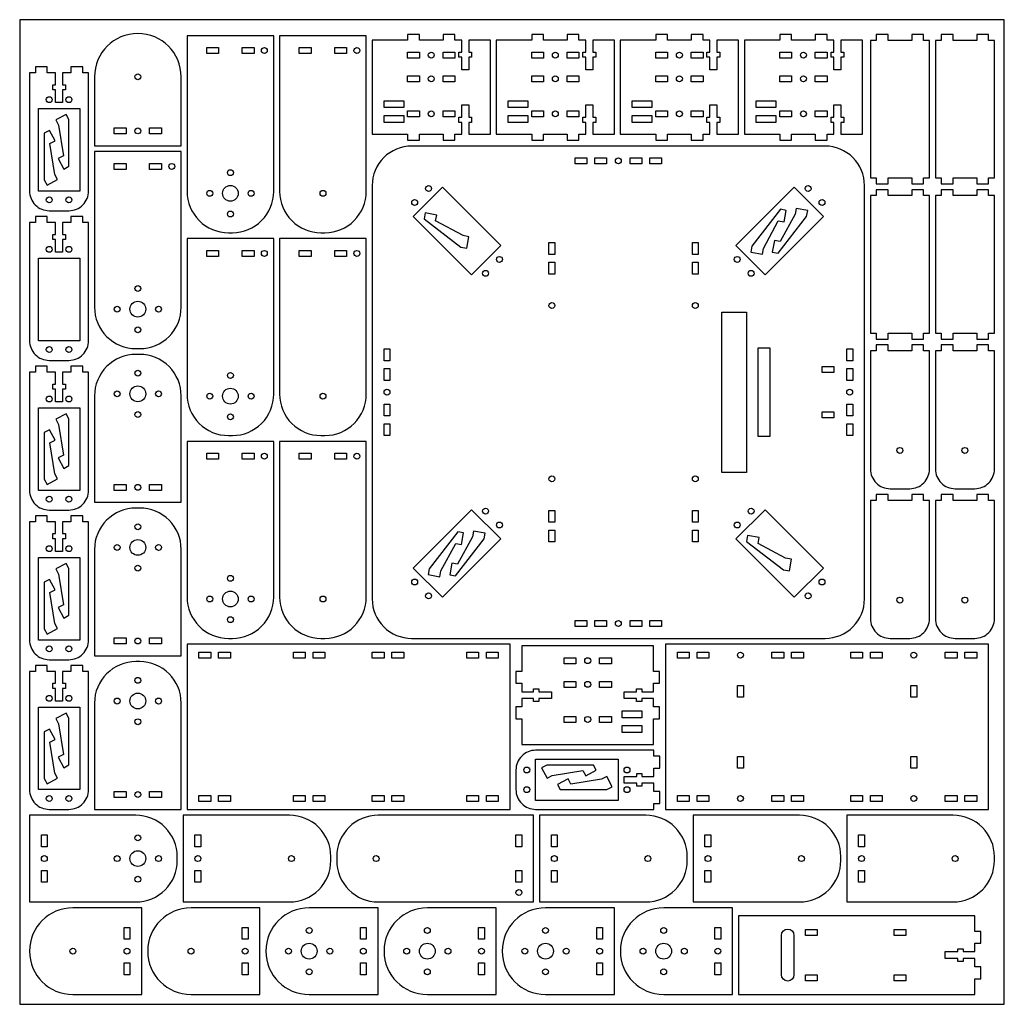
# Model space of a CAD drawing. Header units: millimetres. Extents: x 0 to 500, y 0 to 500.
import ezdxf

# ---------------------------------------------------------------- set-up
doc = ezdxf.new("R2010")
doc.units = ezdxf.units.MM
doc.header["$MEASUREMENT"] = 0
for name, color, linetype in [('Shape2DView002', 7, 'Continuous'), ('Shape2DView003', 7, 'Continuous'), ('Shape2DView005', 7, 'Continuous'), ('Shape2DView007', 7, 'Continuous'), ('Shape2DView008', 7, 'Continuous'), ('Shape2DView009', 7, 'Continuous'), ('Shape2DView010', 7, 'Continuous'), ('Shape2DView011', 7, 'Continuous'), ('Shape2DView012', 7, 'Continuous'), ('Shape2DView013', 7, 'Continuous'), ('Shape2DView014', 7, 'Continuous'), ('Shape2DView015', 7, 'Continuous'), ('Shape2DView016', 7, 'Continuous'), ('Shape2DView019', 7, 'Continuous'), ('Shape2DView021', 7, 'Continuous'), ('Shape2DView022', 7, 'Continuous')]:
    doc.layers.add(name, color=color, linetype=linetype)
doc.layers.add('Sheet', color=18, linetype='Continuous', true_color=0x000000)

msp = doc.modelspace()

# ---------------------------------------------------------------- linework, layer by layer
at = {"layer": 'Shape2DView002', "color": 7}
for points in [[(249, 99), (249, 182.83), (85, 182.83), (85, 99)], [(97, 175.81), (91, 175.81), (91, 178.83), (97, 178.83)], [(107, 175.81), (101, 175.81), (101, 178.83), (107, 178.83)], [(145, 175.81), (139, 175.81), (139, 178.83), (145, 178.83)], [(155, 175.81), (149, 175.81), (149, 178.83), (155, 178.83)], [(185, 175.81), (179, 175.81), (179, 178.83), (185, 178.83)], [(195, 175.81), (189, 175.81), (189, 178.83), (195, 178.83)], [(233, 175.81), (227, 175.81), (227, 178.83), (233, 178.83)], [(243, 175.81), (237, 175.81), (237, 178.83), (243, 178.83)], [(97, 103), (91, 103), (91, 106.02), (97, 106.02)], [(107, 103), (101, 103), (101, 106.02), (107, 106.02)], [(145, 103), (139, 103), (139, 106.02), (145, 106.02)], [(155, 103), (149, 103), (149, 106.02), (155, 106.02)], [(185, 103), (179, 103), (179, 106.02), (185, 106.02)], [(195, 103), (189, 103), (189, 106.02), (195, 106.02)], [(233, 103), (227, 103), (227, 106.02), (233, 106.02)], [(243, 103), (237, 103), (237, 106.02), (243, 106.02)]]:
    msp.add_lwpolyline(points, close=True, dxfattribs=at)
at = {"layer": 'Shape2DView003', "color": 7}
for points in [[(432, 419.66), (435, 419.66), (435, 416.66), (441, 416.66), (441, 419.66), (453, 419.66), (453, 416.66), (459, 416.66), (459, 419.66), (462, 419.66), (462, 489.49), (459, 489.49), (459, 492.49), (453, 492.49), (453, 489.49), (441, 489.49), (441, 492.49), (435, 492.49), (435, 489.49), (432, 489.49)], [(465, 419.66), (468, 419.66), (468, 416.66), (474, 416.66), (474, 419.66), (486, 419.66), (486, 416.66), (492, 416.66), (492, 419.66), (495, 419.66), (495, 489.49), (492, 489.49), (492, 492.49), (486, 492.49), (486, 489.49), (474, 489.49), (474, 492.49), (468, 492.49), (468, 489.49), (465, 489.49)], [(432, 340.83), (435, 340.83), (435, 337.83), (441, 337.83), (441, 340.83), (453, 340.83), (453, 337.83), (459, 337.83), (459, 340.83), (462, 340.83), (462, 410.66), (459, 410.66), (459, 413.66), (453, 413.66), (453, 410.66), (441, 410.66), (441, 413.66), (435, 413.66), (435, 410.66), (432, 410.66)], [(465, 340.83), (468, 340.83), (468, 337.83), (474, 337.83), (474, 340.83), (486, 340.83), (486, 337.83), (492, 337.83), (492, 340.83), (495, 340.83), (495, 410.66), (492, 410.66), (492, 413.66), (486, 413.66), (486, 410.66), (474, 410.66), (474, 413.66), (468, 413.66), (468, 410.66), (465, 410.66)]]:
    msp.add_lwpolyline(points, close=True, dxfattribs=at)
at = {"layer": 'Shape2DView005', "color": 7}
for points in [[(492, 99), (492, 182.83), (328, 182.83), (328, 99)], [(340, 175.81), (334, 175.81), (334, 178.83), (340, 178.83)], [(350, 175.81), (344, 175.81), (344, 178.83), (350, 178.83)], [(388, 175.81), (382, 175.81), (382, 178.83), (388, 178.83)], [(398, 175.81), (392, 175.81), (392, 178.83), (398, 178.83)], [(428, 175.81), (422, 175.81), (422, 178.83), (428, 178.83)], [(438, 175.81), (432, 175.81), (432, 178.83), (438, 178.83)], [(476, 175.81), (470, 175.81), (470, 178.83), (476, 178.83)], [(486, 175.81), (480, 175.81), (480, 178.83), (486, 178.83)], [(367.51, 155.91), (364.49, 155.91), (364.49, 161.91), (367.51, 161.91)], [(455.51, 155.91), (452.49, 155.91), (452.49, 161.91), (455.51, 161.91)], [(367.51, 119.92), (364.49, 119.92), (364.49, 125.92), (367.51, 125.92)], [(455.51, 119.92), (452.49, 119.92), (452.49, 125.92), (455.51, 125.92)], [(340, 103), (334, 103), (334, 106.02), (340, 106.02)], [(350, 103), (344, 103), (344, 106.02), (350, 106.02)], [(388, 103), (382, 103), (382, 106.02), (388, 106.02)], [(398, 103), (392, 103), (392, 106.02), (398, 106.02)], [(428, 103), (422, 103), (422, 106.02), (428, 106.02)], [(438, 103), (432, 103), (432, 106.02), (438, 106.02)], [(476, 103), (470, 103), (470, 106.02), (476, 106.02)], [(486, 103), (480, 103), (480, 106.02), (486, 106.02)]]:
    msp.add_lwpolyline(points, close=True, dxfattribs=at)
for centre in [(366, 177.32), (454, 177.32), (366, 104.51), (454, 104.51)]:
    msp.add_circle(centre, 1.5, dxfattribs=at)
at = {"layer": 'Shape2DView007', "color": 7}
for points in [[(38, 255), (82, 255), (82, 309, 0.414214), (61, 330), (59, 330, 0.414214), (38, 309)], [(38, 177), (82, 177), (82, 231, 0.414214), (61, 252), (59, 252, 0.414214), (38, 231)], [(38, 99), (82, 99), (82, 153, 0.414214), (61, 174), (59, 174, 0.414214), (38, 153)], [(5, 96), (5, 52), (59, 52, 0.414214), (80, 73), (80, 75, 0.414214), (59, 96)]]:
    msp.add_lwpolyline(points, format="xyb", close=True, dxfattribs=at)
for points in [[(48, 261), (48, 264.02), (54, 264.02), (54, 261)], [(66, 261), (66, 264.02), (72, 264.02), (72, 261)], [(48, 183), (48, 186.02), (54, 186.02), (54, 183)], [(66, 183), (66, 186.02), (72, 186.02), (72, 183)], [(48, 105), (48, 108.02), (54, 108.02), (54, 105)], [(66, 105), (66, 108.02), (72, 108.02), (72, 105)], [(11, 86), (14.02, 86), (14.02, 80), (11, 80)], [(11, 68), (14.02, 68), (14.02, 62), (11, 62)]]:
    msp.add_lwpolyline(points, close=True, dxfattribs=at)
for centre, radius in [((60, 320.5), 1.5), ((49.5, 310), 1.5), ((60, 310), 4), ((70.5, 310), 1.5), ((60, 299.5), 1.5), ((60, 262.51), 1.5), ((60, 242.5), 1.5), ((60, 232), 4), ((49.5, 232), 1.5), ((70.5, 232), 1.5), ((60, 221.5), 1.5), ((60, 184.51), 1.5), ((60, 164.5), 1.5), ((49.5, 154), 1.5), ((60, 154), 4), ((70.5, 154), 1.5), ((60, 143.5), 1.5), ((60, 106.51), 1.5), ((60, 84.5), 1.5), ((12.51, 74), 1.5), ((49.5, 74), 1.5), ((60, 74), 4), ((70.5, 74), 1.5), ((60, 63.5), 1.5)]:
    msp.add_circle(centre, radius, dxfattribs=at)
at = {"layer": 'Shape2DView008', "color": 7}
for points in [[(83, 96), (83, 52), (137, 52, 0.414214), (158, 73), (158, 75, 0.414214), (137, 96)], [(264, 96), (264, 52), (318, 52, 0.414214), (339, 73), (339, 75, 0.414214), (318, 96)], [(342, 96), (342, 52), (396, 52, 0.414214), (417, 73), (417, 75, 0.414214), (396, 96)], [(420, 96), (420, 52), (474, 52, 0.414214), (495, 73), (495, 75, 0.414214), (474, 96)]]:
    msp.add_lwpolyline(points, format="xyb", close=True, dxfattribs=at)
for points in [[(89, 86), (92.02, 86), (92.02, 80), (89, 80)], [(270, 86), (273.02, 86), (273.02, 80), (270, 80)], [(348, 86), (351.02, 86), (351.02, 80), (348, 80)], [(426, 86), (429.02, 86), (429.02, 80), (426, 80)], [(89, 68), (92.02, 68), (92.02, 62), (89, 62)], [(270, 68), (273.02, 68), (273.02, 62), (270, 62)], [(348, 68), (351.02, 68), (351.02, 62), (348, 62)], [(426, 68), (429.02, 68), (429.02, 62), (426, 62)]]:
    msp.add_lwpolyline(points, close=True, dxfattribs=at)
for centre in [(90.51, 74), (138, 74), (271.51, 74), (319, 74), (349.51, 74), (397, 74), (427.51, 74), (475, 74)]:
    msp.add_circle(centre, 1.5, dxfattribs=at)
at = {"layer": 'Shape2DView009', "color": 7}
for points in [[(252, 145), (255, 145), (255, 132), (321.9, 132), (321.9, 145), (324.9, 145), (324.9, 151), (321.9, 151), (321.9, 155.25), (315.9, 155.25), (315.9, 153.75), (313.3, 153.75), (313.3, 155.25), (306.9, 155.25), (306.9, 158.75), (313.3, 158.75), (313.3, 160.25), (315.9, 160.25), (315.9, 158.75), (321.9, 158.75), (321.9, 163), (324.9, 163), (324.9, 169), (321.9, 169), (321.9, 182), (255, 182), (255, 169), (252, 169), (252, 163), (255, 163), (255, 158.75), (261, 158.75), (261, 160.25), (263.6, 160.25), (263.6, 158.75), (270, 158.75), (270, 155.25), (263.6, 155.25), (263.6, 153.75), (261, 153.75), (261, 155.25), (255, 155.25), (255, 151), (252, 151)], [(276.45, 172.98), (276.45, 176), (282.45, 176), (282.45, 172.98)], [(294.45, 172.98), (294.45, 176), (300.45, 176), (300.45, 172.98)], [(276.45, 160.96), (276.45, 163.98), (282.45, 163.98), (282.45, 160.96)], [(294.45, 160.96), (294.45, 163.98), (300.45, 163.98), (300.45, 160.96)], [(276.45, 143.16), (276.45, 146.18), (282.45, 146.18), (282.45, 143.16)], [(294.45, 143.16), (294.45, 146.18), (300.45, 146.18), (300.45, 143.16)], [(305.9, 145.5), (305.9, 149), (315.9, 149), (315.9, 145.5)], [(305.9, 138), (305.9, 141.5), (315.9, 141.5), (315.9, 138)]]:
    msp.add_lwpolyline(points, close=True, dxfattribs=at)
for centre in [(288.45, 174.49), (288.45, 162.47), (288.45, 144.67)]:
    msp.add_circle(centre, 1.5, dxfattribs=at)
at = {"layer": 'Shape2DView010', "color": 7}
for points in [[(85, 412.83, 0.414214), (106, 391.83), (108, 391.83, 0.414214), (129, 412.83), (129, 491.83), (85, 491.83)], [(38, 354, 0.414214), (59, 333), (61, 333, 0.414214), (82, 354), (82, 433), (38, 433)], [(85, 309.83, 0.414214), (106, 288.83), (108, 288.83, 0.414214), (129, 309.83), (129, 388.83), (85, 388.83)], [(85, 206.83, 0.414214), (106, 185.83), (108, 185.83, 0.414214), (129, 206.83), (129, 285.83), (85, 285.83)]]:
    msp.add_lwpolyline(points, format="xyb", close=True, dxfattribs=at)
for points in [[(95, 482.81), (95, 485.83), (101, 485.83), (101, 482.81)], [(113, 482.81), (113, 485.83), (119, 485.83), (119, 482.81)], [(48, 423.98), (48, 427), (54, 427), (54, 423.98)], [(66, 423.98), (66, 427), (72, 427), (72, 423.98)], [(95, 379.81), (95, 382.83), (101, 382.83), (101, 379.81)], [(113, 379.81), (113, 382.83), (119, 382.83), (119, 379.81)], [(95, 276.81), (95, 279.83), (101, 279.83), (101, 276.81)], [(113, 276.81), (113, 279.83), (119, 279.83), (119, 276.81)]]:
    msp.add_lwpolyline(points, close=True, dxfattribs=at)
for centre, radius in [((124.25, 484.32), 1.5), ((77.25, 425.49), 1.5), ((107, 422.33), 1.5), ((107, 411.83), 4), ((96.5, 411.83), 1.5), ((117.5, 411.83), 1.5), ((107, 401.33), 1.5), ((124.25, 381.32), 1.5), ((60, 363.5), 1.5), ((60, 353), 4), ((49.5, 353), 1.5), ((70.5, 353), 1.5), ((60, 342.5), 1.5), ((107, 319.33), 1.5), ((96.5, 308.83), 1.5), ((107, 308.83), 4), ((117.5, 308.83), 1.5), ((107, 298.33), 1.5), ((124.25, 278.32), 1.5), ((107, 216.33), 1.5), ((96.5, 205.83), 1.5), ((107, 205.83), 4), ((117.5, 205.83), 1.5), ((107, 195.33), 1.5)]:
    msp.add_circle(centre, radius, dxfattribs=at)
at = {"layer": 'Shape2DView011', "color": 7}
for points in [[(5, 413, 0.414214), (15, 403), (25, 403, 0.414214), (35, 413), (35, 473), (32, 473), (32, 476), (26, 476), (26, 473), (21.75, 473), (21.75, 467), (23.25, 467), (23.25, 464.4), (21.75, 464.4), (21.75, 458), (18.25, 458), (18.25, 464.4), (16.75, 464.4), (16.75, 467), (18.25, 467), (18.25, 473), (14, 473), (14, 476), (8, 476), (8, 473), (5, 473)], [(5, 337, 0.414214), (15, 327), (25, 327, 0.414214), (35, 337), (35, 397), (32, 397), (32, 400), (26, 400), (26, 397), (21.75, 397), (21.75, 391), (23.25, 391), (23.25, 388.4), (21.75, 388.4), (21.75, 382), (18.25, 382), (18.25, 388.4), (16.75, 388.4), (16.75, 391), (18.25, 391), (18.25, 397), (14, 397), (14, 400), (8, 400), (8, 397), (5, 397)], [(5, 261, 0.414214), (15, 251), (25, 251, 0.414214), (35, 261), (35, 321), (32, 321), (32, 324), (26, 324), (26, 321), (21.75, 321), (21.75, 315), (23.25, 315), (23.25, 312.4), (21.75, 312.4), (21.75, 306), (18.25, 306), (18.25, 312.4), (16.75, 312.4), (16.75, 315), (18.25, 315), (18.25, 321), (14, 321), (14, 324), (8, 324), (8, 321), (5, 321)], [(5, 185, 0.414214), (15, 175), (25, 175, 0.414214), (35, 185), (35, 245), (32, 245), (32, 248), (26, 248), (26, 245), (21.75, 245), (21.75, 239), (23.25, 239), (23.25, 236.4), (21.75, 236.4), (21.75, 230), (18.25, 230), (18.25, 236.4), (16.75, 236.4), (16.75, 239), (18.25, 239), (18.25, 245), (14, 245), (14, 248), (8, 248), (8, 245), (5, 245)], [(5, 109, 0.414214), (15, 99), (25, 99, 0.414214), (35, 109), (35, 169), (32, 169), (32, 172), (26, 172), (26, 169), (21.75, 169), (21.75, 163), (23.25, 163), (23.25, 160.4), (21.75, 160.4), (21.75, 154), (18.25, 154), (18.25, 160.4), (16.75, 160.4), (16.75, 163), (18.25, 163), (18.25, 169), (14, 169), (14, 172), (8, 172), (8, 169), (5, 169)], [(262, 129, 0.414214), (252, 119), (252, 109, 0.414214), (262, 99), (322, 99), (322, 102), (325, 102), (325, 108), (322, 108), (322, 112.25), (316, 112.25), (316, 110.75), (313.4, 110.75), (313.4, 112.25), (307, 112.25), (307, 115.75), (313.4, 115.75), (313.4, 117.25), (316, 117.25), (316, 115.75), (322, 115.75), (322, 120), (325, 120), (325, 126), (322, 126), (322, 129)]]:
    msp.add_lwpolyline(points, format="xyb", close=True, dxfattribs=at)
for points in [[(9.5, 413), (9.5, 454.9), (30.5, 454.9), (30.5, 413)], [(9.5, 337), (9.5, 378.9), (30.5, 378.9), (30.5, 337)], [(9.5, 261), (9.5, 302.9), (30.5, 302.9), (30.5, 261)], [(9.5, 185), (9.5, 226.9), (30.5, 226.9), (30.5, 185)], [(9.5, 109), (9.5, 150.9), (30.5, 150.9), (30.5, 109)], [(262, 124.5), (303.9, 124.5), (303.9, 103.5), (262, 103.5)]]:
    msp.add_lwpolyline(points, close=True, dxfattribs=at)
for centre in [(15, 459.4), (25, 459.4), (15, 408.5), (25, 408.5), (15, 383.4), (25, 383.4), (15, 332.5), (25, 332.5), (15, 307.4), (25, 307.4), (15, 256.5), (25, 256.5), (15, 231.4), (25, 231.4), (15, 180.5), (25, 180.5), (15, 155.4), (25, 155.4), (257.5, 119), (308.4, 119), (257.5, 109), (308.4, 109), (15, 104.5), (25, 104.5)]:
    msp.add_circle(centre, 1.5, dxfattribs=at)
at = {"layer": 'Shape2DView012', "color": 7}
for points in [[(432, 271.83, 0.414214), (442, 261.83), (452, 261.83, 0.414214), (462, 271.83), (462, 331.83), (459, 331.83), (459, 334.83), (453, 334.83), (453, 331.83), (441, 331.83), (441, 334.83), (435, 334.83), (435, 331.83), (432, 331.83)], [(465, 271.83, 0.414214), (475, 261.83), (485, 261.83, 0.414214), (495, 271.83), (495, 331.83), (492, 331.83), (492, 334.83), (486, 334.83), (486, 331.83), (474, 331.83), (474, 334.83), (468, 334.83), (468, 331.83), (465, 331.83)], [(432, 195.83, 0.414214), (442, 185.83), (452, 185.83, 0.414214), (462, 195.83), (462, 255.83), (459, 255.83), (459, 258.83), (453, 258.83), (453, 255.83), (441, 255.83), (441, 258.83), (435, 258.83), (435, 255.83), (432, 255.83)], [(465, 195.83, 0.414214), (475, 185.83), (485, 185.83, 0.414214), (495, 195.83), (495, 255.83), (492, 255.83), (492, 258.83), (486, 258.83), (486, 255.83), (474, 255.83), (474, 258.83), (468, 258.83), (468, 255.83), (465, 255.83)]]:
    msp.add_lwpolyline(points, format="xyb", close=True, dxfattribs=at)
for centre in [(447, 281.28), (480, 281.28), (447, 205.28), (480, 205.28)]:
    msp.add_circle(centre, 1.5, dxfattribs=at)
at = {"layer": 'Shape2DView013', "color": 7}
for points in [[(132, 412.83, 0.414214), (153, 391.83), (155, 391.83, 0.414214), (176, 412.83), (176, 491.83), (132, 491.83)], [(132, 309.83, 0.414214), (153, 288.83), (155, 288.83, 0.414214), (176, 309.83), (176, 388.83), (132, 388.83)], [(132, 206.83, 0.414214), (153, 185.83), (155, 185.83, 0.414214), (176, 206.83), (176, 285.83), (132, 285.83)], [(182, 96, 0.414214), (161, 75), (161, 73, 0.414214), (182, 52), (261, 52), (261, 96)]]:
    msp.add_lwpolyline(points, format="xyb", close=True, dxfattribs=at)
for points in [[(142, 482.81), (142, 485.83), (148, 485.83), (148, 482.81)], [(160, 482.81), (160, 485.83), (166, 485.83), (166, 482.81)], [(142, 379.81), (142, 382.83), (148, 382.83), (148, 379.81)], [(160, 379.81), (160, 382.83), (166, 382.83), (166, 379.81)], [(142, 276.81), (142, 279.83), (148, 279.83), (148, 276.81)], [(160, 276.81), (160, 279.83), (166, 279.83), (166, 276.81)], [(251.98, 86), (255, 86), (255, 80), (251.98, 80)], [(251.98, 68), (255, 68), (255, 62), (251.98, 62)]]:
    msp.add_lwpolyline(points, close=True, dxfattribs=at)
for centre in [(171.25, 484.32), (154, 411.83), (171.25, 381.32), (154, 308.83), (171.25, 278.32), (154, 205.83), (181, 74), (253.49, 56.75)]:
    msp.add_circle(centre, 1.5, dxfattribs=at)
at = {"layer": 'Shape2DView014', "color": 7}
for points in [[(179, 441.83), (197, 441.83), (197, 438.83), (203, 438.83), (203, 441.83), (215, 441.83), (215, 438.83), (221, 438.83), (221, 441.83), (224.5, 441.83), (224.5, 447.83), (223, 447.83), (223, 450.43), (224.5, 450.43), (224.5, 456.83), (228, 456.83), (228, 450.43), (229.5, 450.43), (229.5, 447.83), (228, 447.83), (228, 441.83), (239, 441.83), (239, 489.53), (228, 489.53), (228, 483.53), (229.5, 483.53), (229.5, 480.93), (228, 480.93), (228, 474.53), (224.5, 474.53), (224.5, 480.93), (223, 480.93), (223, 483.53), (224.5, 483.53), (224.5, 489.53), (221, 489.53), (221, 492.53), (215, 492.53), (215, 489.53), (203, 489.53), (203, 492.53), (197, 492.53), (197, 489.53), (179, 489.53)], [(242, 441.83), (260, 441.83), (260, 438.83), (266, 438.83), (266, 441.83), (278, 441.83), (278, 438.83), (284, 438.83), (284, 441.83), (287.5, 441.83), (287.5, 447.83), (286, 447.83), (286, 450.43), (287.5, 450.43), (287.5, 456.83), (291, 456.83), (291, 450.43), (292.5, 450.43), (292.5, 447.83), (291, 447.83), (291, 441.83), (302, 441.83), (302, 489.53), (291, 489.53), (291, 483.53), (292.5, 483.53), (292.5, 480.93), (291, 480.93), (291, 474.53), (287.5, 474.53), (287.5, 480.93), (286, 480.93), (286, 483.53), (287.5, 483.53), (287.5, 489.53), (284, 489.53), (284, 492.53), (278, 492.53), (278, 489.53), (266, 489.53), (266, 492.53), (260, 492.53), (260, 489.53), (242, 489.53)], [(305, 441.83), (323, 441.83), (323, 438.83), (329, 438.83), (329, 441.83), (341, 441.83), (341, 438.83), (347, 438.83), (347, 441.83), (350.5, 441.83), (350.5, 447.83), (349, 447.83), (349, 450.43), (350.5, 450.43), (350.5, 456.83), (354, 456.83), (354, 450.43), (355.5, 450.43), (355.5, 447.83), (354, 447.83), (354, 441.83), (365, 441.83), (365, 489.53), (354, 489.53), (354, 483.53), (355.5, 483.53), (355.5, 480.93), (354, 480.93), (354, 474.53), (350.5, 474.53), (350.5, 480.93), (349, 480.93), (349, 483.53), (350.5, 483.53), (350.5, 489.53), (347, 489.53), (347, 492.53), (341, 492.53), (341, 489.53), (329, 489.53), (329, 492.53), (323, 492.53), (323, 489.53), (305, 489.53)], [(368, 441.83), (386, 441.83), (386, 438.83), (392, 438.83), (392, 441.83), (404, 441.83), (404, 438.83), (410, 438.83), (410, 441.83), (413.5, 441.83), (413.5, 447.83), (412, 447.83), (412, 450.43), (413.5, 450.43), (413.5, 456.83), (417, 456.83), (417, 450.43), (418.5, 450.43), (418.5, 447.83), (417, 447.83), (417, 441.83), (428, 441.83), (428, 489.53), (417, 489.53), (417, 483.53), (418.5, 483.53), (418.5, 480.93), (417, 480.93), (417, 474.53), (413.5, 474.53), (413.5, 480.93), (412, 480.93), (412, 483.53), (413.5, 483.53), (413.5, 489.53), (410, 489.53), (410, 492.53), (404, 492.53), (404, 489.53), (392, 489.53), (392, 492.53), (386, 492.53), (386, 489.53), (368, 489.53)], [(197, 480.51), (197, 483.53), (203, 483.53), (203, 480.51)], [(215, 480.51), (215, 483.53), (221, 483.53), (221, 480.51)], [(260, 480.51), (260, 483.53), (266, 483.53), (266, 480.51)], [(278, 480.51), (278, 483.53), (284, 483.53), (284, 480.51)], [(323, 480.51), (323, 483.53), (329, 483.53), (329, 480.51)], [(341, 480.51), (341, 483.53), (347, 483.53), (347, 480.51)], [(386, 480.51), (386, 483.53), (392, 483.53), (392, 480.51)], [(404, 480.51), (404, 483.53), (410, 483.53), (410, 480.51)], [(197, 468.49), (197, 471.51), (203, 471.51), (203, 468.49)], [(215, 468.49), (215, 471.51), (221, 471.51), (221, 468.49)], [(260, 468.49), (260, 471.51), (266, 471.51), (266, 468.49)], [(278, 468.49), (278, 471.51), (284, 471.51), (284, 468.49)], [(323, 468.49), (323, 471.51), (329, 471.51), (329, 468.49)], [(341, 468.49), (341, 471.51), (347, 471.51), (347, 468.49)], [(386, 468.49), (386, 471.51), (392, 471.51), (392, 468.49)], [(404, 468.49), (404, 471.51), (410, 471.51), (410, 468.49)], [(185, 455.33), (185, 458.83), (195, 458.83), (195, 455.33)], [(248, 455.33), (248, 458.83), (258, 458.83), (258, 455.33)], [(311, 455.33), (311, 458.83), (321, 458.83), (321, 455.33)], [(374, 455.33), (374, 458.83), (384, 458.83), (384, 455.33)], [(185, 447.83), (185, 451.33), (195, 451.33), (195, 447.83)], [(197, 450.69), (197, 453.71), (203, 453.71), (203, 450.69)], [(215, 450.69), (215, 453.71), (221, 453.71), (221, 450.69)], [(248, 447.83), (248, 451.33), (258, 451.33), (258, 447.83)], [(260, 450.69), (260, 453.71), (266, 453.71), (266, 450.69)], [(278, 450.69), (278, 453.71), (284, 453.71), (284, 450.69)], [(311, 447.83), (311, 451.33), (321, 451.33), (321, 447.83)], [(323, 450.69), (323, 453.71), (329, 453.71), (329, 450.69)], [(341, 450.69), (341, 453.71), (347, 453.71), (347, 450.69)], [(374, 447.83), (374, 451.33), (384, 451.33), (384, 447.83)], [(386, 450.69), (386, 453.71), (392, 453.71), (392, 450.69)], [(404, 450.69), (404, 453.71), (410, 453.71), (410, 450.69)]]:
    msp.add_lwpolyline(points, close=True, dxfattribs=at)
for centre in [(209, 482.02), (272, 482.02), (335, 482.02), (398, 482.02), (209, 470), (272, 470), (335, 470), (398, 470), (209, 452.2), (272, 452.2), (335, 452.2), (398, 452.2)]:
    msp.add_circle(centre, 1.5, dxfattribs=at)
at = {"layer": 'Shape2DView015', "color": 7}
for points in [[(147.01, 49, 1), (147.01, 5), (182.01, 5), (182.01, 49)], [(207.02, 49, 1), (207.02, 5), (242.02, 5), (242.02, 49)], [(267.02, 49, 1), (267.02, 5), (302.02, 5), (302.02, 49)], [(327.03, 49, 1), (327.03, 5), (362.03, 5), (362.03, 49)]]:
    msp.add_lwpolyline(points, format="xyb", close=True, dxfattribs=at)
for points in [[(172.99, 39), (176.01, 39), (176.01, 33), (172.99, 33)], [(233, 39), (236.02, 39), (236.02, 33), (233, 33)], [(293, 39), (296.02, 39), (296.02, 33), (293, 33)], [(353.01, 39), (356.03, 39), (356.03, 33), (353.01, 33)], [(172.99, 21), (176.01, 21), (176.01, 15), (172.99, 15)], [(233, 21), (236.02, 21), (236.02, 15), (233, 15)], [(293, 21), (296.02, 21), (296.02, 15), (293, 15)], [(353.01, 21), (356.03, 21), (356.03, 15), (353.01, 15)]]:
    msp.add_lwpolyline(points, close=True, dxfattribs=at)
for centre, radius in [((147.01, 37.5), 1.5), ((207.02, 37.5), 1.5), ((267.02, 37.5), 1.5), ((327.03, 37.5), 1.5), ((147.01, 27), 4), ((207.02, 27), 4), ((267.02, 27), 4), ((327.03, 27), 4), ((136.51, 27), 1.5), ((157.51, 27), 1.5), ((174.5, 27), 1.5), ((196.52, 27), 1.5), ((217.52, 27), 1.5), ((234.51, 27), 1.5), ((256.52, 27), 1.5), ((277.52, 27), 1.5), ((294.51, 27), 1.5), ((316.53, 27), 1.5), ((337.53, 27), 1.5), ((354.52, 27), 1.5), ((147.01, 16.5), 1.5), ((207.02, 16.5), 1.5), ((267.02, 16.5), 1.5), ((327.03, 16.5), 1.5)]:
    msp.add_circle(centre, radius, dxfattribs=at)
at = {"layer": 'Shape2DView016', "color": 7}
for points in [[(82, 471, 1), (38, 471), (38, 436), (82, 436)], [(27, 49, 1), (27, 5), (62, 5), (62, 49)], [(87.01, 49, 1), (87.01, 5), (122.01, 5), (122.01, 49)]]:
    msp.add_lwpolyline(points, format="xyb", close=True, dxfattribs=at)
for points in [[(54, 445.02), (54, 442), (48, 442), (48, 445.02)], [(72, 445.02), (72, 442), (66, 442), (66, 445.02)], [(52.98, 39), (56, 39), (56, 33), (52.98, 33)], [(112.99, 39), (116.01, 39), (116.01, 33), (112.99, 33)], [(52.98, 21), (56, 21), (56, 15), (52.98, 15)], [(112.99, 21), (116.01, 21), (116.01, 15), (112.99, 15)]]:
    msp.add_lwpolyline(points, close=True, dxfattribs=at)
for centre in [(60, 471), (60, 443.51), (27, 27), (54.49, 27), (87.01, 27), (114.5, 27)]:
    msp.add_circle(centre, 1.5, dxfattribs=at)
at = {"layer": 'Shape2DView019', "color": 7}
for points in [[(365.03, 5), (485.03, 5), (485.03, 13), (488.03, 13), (488.03, 19), (485.03, 19), (485.03, 23.25), (479.03, 23.25), (479.03, 21.75), (476.43, 21.75), (476.43, 23.25), (470.03, 23.25), (470.03, 26.75), (476.43, 26.75), (476.43, 28.25), (479.03, 28.25), (479.03, 26.75), (485.03, 26.75), (485.03, 31), (488.03, 31), (488.03, 37), (485.03, 37), (485.03, 45), (365.03, 45)], [(399.03, 35), (399.03, 38.02), (405.03, 38.02), (405.03, 35)], [(444.03, 35), (444.03, 38.02), (450.03, 38.02), (450.03, 35)], [(399.03, 11.98), (399.03, 15), (405.03, 15), (405.03, 11.98)], [(444.03, 11.98), (444.03, 15), (450.03, 15), (450.03, 11.98)]]:
    msp.add_lwpolyline(points, close=True, dxfattribs=at)
msp.add_lwpolyline([(386.86, 15), (386.86, 35, -1), (393.2, 35), (393.2, 15, -1)], format="xyb", close=True, dxfattribs=at)
at = {"layer": 'Shape2DView021', "color": 7}
msp.add_lwpolyline([(179, 205.83, 0.414214), (199, 185.83), (409, 185.83, 0.414214), (429, 205.83), (429, 415.83, 0.414214), (409, 435.83), (199, 435.83, 0.414214), (179, 415.83)], format="xyb", close=True, dxfattribs=at)
for points in [[(282, 426.81), (282, 429.83), (288, 429.83), (288, 426.81)], [(292, 426.81), (292, 429.83), (298, 429.83), (298, 426.81)], [(310, 426.81), (310, 429.83), (316, 429.83), (316, 426.81)], [(320, 426.81), (320, 429.83), (326, 429.83), (326, 426.81)], [(199.86, 400.12), (214.71, 414.97), (244.34, 385.34), (229.49, 370.49)], [(363.66, 385.34), (393.29, 414.97), (408.14, 400.12), (378.51, 370.49)], [(268.73, 380.83), (268.73, 386.83), (271.75, 386.83), (271.75, 380.83)], [(341.58, 380.83), (341.58, 386.83), (344.6, 386.83), (344.6, 380.83)], [(268.73, 370.83), (268.73, 376.83), (271.75, 376.83), (271.75, 370.83)], [(341.58, 370.83), (341.58, 376.83), (344.6, 376.83), (344.6, 370.83)], [(356.6, 270.13), (356.6, 351.53), (369, 351.53), (369, 270.13)], [(185, 326.83), (185, 332.83), (188.02, 332.83), (188.02, 326.83)], [(375, 288.33), (375, 333.33), (381, 333.33), (381, 288.33)], [(419.98, 326.83), (419.98, 332.83), (423, 332.83), (423, 326.83)], [(185, 316.83), (185, 322.83), (188.02, 322.83), (188.02, 316.83)], [(407.5, 320.83), (407.5, 323.85), (413.5, 323.85), (413.5, 320.83)], [(419.98, 316.83), (419.98, 322.83), (423, 322.83), (423, 316.83)], [(185, 298.83), (185, 304.83), (188.02, 304.83), (188.02, 298.83)], [(407.5, 297.81), (407.5, 300.83), (413.5, 300.83), (413.5, 297.81)], [(419.98, 298.83), (419.98, 304.83), (423, 304.83), (423, 298.83)], [(185, 288.83), (185, 294.83), (188.02, 294.83), (188.02, 288.83)], [(419.98, 288.83), (419.98, 294.83), (423, 294.83), (423, 288.83)], [(199.86, 221.54), (229.49, 251.17), (244.34, 236.32), (214.71, 206.69)], [(268.73, 244.83), (268.73, 250.83), (271.75, 250.83), (271.75, 244.83)], [(341.58, 244.83), (341.58, 250.83), (344.6, 250.83), (344.6, 244.83)], [(363.66, 236.32), (378.51, 251.17), (408.14, 221.54), (393.29, 206.69)], [(268.73, 234.83), (268.73, 240.83), (271.75, 240.83), (271.75, 234.83)], [(341.58, 234.83), (341.58, 240.83), (344.6, 240.83), (344.6, 234.83)], [(282, 191.83), (282, 194.85), (288, 194.85), (288, 191.83)], [(292, 191.83), (292, 194.85), (298, 194.85), (298, 191.83)], [(310, 191.83), (310, 194.85), (316, 194.85), (316, 191.83)], [(320, 191.83), (320, 194.85), (326, 194.85), (326, 191.83)]]:
    msp.add_lwpolyline(points, close=True, dxfattribs=at)
for centre in [(304, 428.32), (207.64, 414.26), (400.36, 414.26), (200.57, 407.19), (407.43, 407.19), (243.63, 378.27), (364.37, 378.27), (236.56, 371.2), (371.44, 371.2), (270.24, 354.83), (343.09, 354.83), (186.51, 310.83), (421.49, 310.83), (270.24, 266.83), (343.09, 266.83), (236.56, 250.46), (371.44, 250.46), (243.63, 243.39), (364.37, 243.39), (200.57, 214.47), (407.43, 214.47), (207.64, 207.4), (400.36, 207.4), (304, 193.34)]:
    msp.add_circle(centre, 1.5, dxfattribs=at)
at = {"layer": 'Shape2DView022', "color": 7}
for points in [[(22.35, 424.14), (25, 425.54), (25, 449.24), (23.61, 451.9), (18.3, 449.12), (19.69, 446.46), (22.22, 430.85), (19.56, 429.46)], [(15.16, 443.76), (12.5, 442.36), (12.5, 418.66), (13.89, 416), (19.21, 418.78), (17.81, 421.44), (15.28, 437.05), (17.94, 438.44)], [(205.84, 401.86), (205.32, 398.9), (224.09, 384.43), (227.04, 383.9), (228.09, 389.81), (225.13, 390.33), (211.23, 397.86), (211.75, 400.82)], [(389.22, 403.18), (386.27, 403.71), (371.79, 384.94), (371.27, 381.98), (377.18, 380.94), (377.7, 383.89), (385.23, 397.8), (388.18, 397.28)], [(382.19, 381.89), (385.15, 381.37), (399.63, 400.14), (400.15, 403.1), (394.24, 404.14), (393.72, 401.19), (386.19, 387.28), (383.24, 387.8)], [(22.35, 272.14), (25, 273.54), (25, 297.24), (23.61, 299.9), (18.3, 297.12), (19.69, 294.46), (22.22, 278.85), (19.56, 277.46)], [(15.16, 291.76), (12.5, 290.36), (12.5, 266.66), (13.89, 264), (19.21, 266.78), (17.81, 269.44), (15.28, 285.05), (17.94, 286.44)], [(218.39, 218.09), (221.35, 217.57), (235.83, 236.34), (236.35, 239.29), (230.44, 240.34), (229.92, 237.38), (222.39, 223.48), (219.43, 224)], [(225.42, 239.38), (222.47, 239.9), (207.99, 221.13), (207.46, 218.18), (213.37, 217.14), (213.89, 220.09), (221.42, 233.99), (224.38, 233.47)], [(369.64, 238.06), (369.12, 235.1), (387.89, 220.62), (390.85, 220.1), (391.89, 226.01), (388.94, 226.53), (375.03, 234.06), (375.55, 237.01)], [(22.35, 196.14), (25, 197.54), (25, 221.24), (23.61, 223.9), (18.3, 221.12), (19.69, 218.46), (22.22, 202.85), (19.56, 201.46)], [(15.16, 215.76), (12.5, 214.36), (12.5, 190.66), (13.89, 188), (19.21, 190.78), (17.81, 193.44), (15.28, 209.05), (17.94, 210.44)], [(22.35, 120.14), (25, 121.54), (25, 145.24), (23.61, 147.9), (18.3, 145.12), (19.69, 142.46), (22.22, 126.85), (19.56, 125.46)], [(15.16, 139.76), (12.5, 138.36), (12.5, 114.66), (13.89, 112), (19.21, 114.78), (17.81, 117.44), (15.28, 133.05), (17.94, 134.44)], [(292.76, 118.84), (291.36, 121.5), (267.66, 121.5), (265, 120.11), (267.78, 114.79), (270.44, 116.19), (286.05, 118.72), (287.44, 116.06)], [(273.14, 111.65), (274.54, 109), (298.24, 109), (300.9, 110.39), (298.12, 115.7), (295.46, 114.31), (279.85, 111.78), (278.46, 114.44)]]:
    msp.add_lwpolyline(points, close=True, dxfattribs=at)
at = {"layer": 'Sheet', "color": 18, "true_color": 0x000000}
msp.add_lwpolyline([(0, 0), (500, 0), (500, 500), (0, 500)], close=True, dxfattribs=at)

doc.saveas('drawing.dxf')
